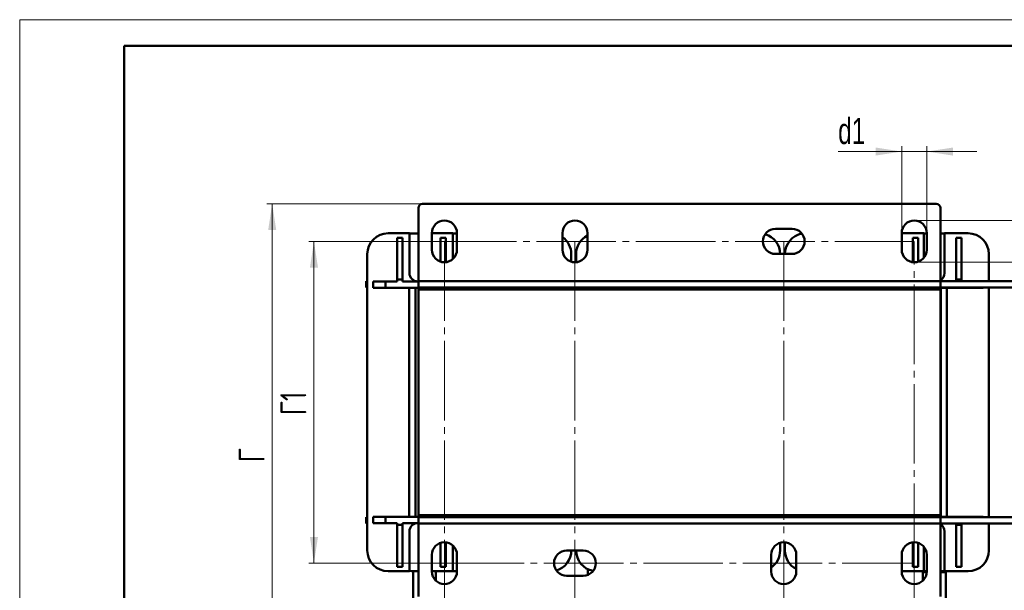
# Model space of a CAD drawing. Header units: millimetres. Extents: x 0 to 743, y 0 to 1050.
# Tile 6 of 7: x 0 to 472, y 777 to 1050. Entities that reach past the tile are written whole.
import ezdxf

# ---------------------------------------------------------------- set-up
doc = ezdxf.new("R2010")
doc.units = ezdxf.units.MM
doc.header["$LTSCALE"] = 2.5
doc.linetypes.add('SLD-Осевая', pattern=[19.05, 15.24, -1.27, 1.27, -1.27])
doc.linetypes.add('SLD-Сплошная', pattern=[0])
doc.styles.add('SLDTEXTSTYLE0', font='TXT', dxfattribs={"width": 0.7})
doc.styles.add('SLDTEXTSTYLE1', font='TXT', dxfattribs={"width": 0.7, "bigfont": 'bigfont'})
doc.dimstyles.new('SLDDIMSTYLE0', dxfattribs={"dimtxt": 12.5, "dimasz": 12.5, "dimexe": 0, "dimexo": 0.0625, "dimgap": 3.125, "dimtad": 2, "dimdec": 1, "dimrnd": 1e-09, "dimzin": 12, "dimdsep": 46, "dimtxsty": 'SLDTEXTSTYLE0', "dimsah": 1, "dimcen": 0.09, "dimadec": 0, "dimazin": 3, "dimtfac": 1, "dimtdec": 3, "dimtofl": 0, "dimtmove": 0, "dimatfit": 3, "dimfxl": 0, "dimfrac": 2, "dimtolj": 1, "dimtzin": 12, "dimarcsym": 0})
doc.dimstyles.new('SLDDIMSTYLE1', dxfattribs={"dimtxt": 12.5, "dimasz": 12.5, "dimexe": 0, "dimexo": 0.0625, "dimgap": 3.125, "dimtad": 2, "dimdec": 1, "dimrnd": 1e-09, "dimzin": 12, "dimdsep": 46, "dimtxsty": 'SLDTEXTSTYLE0', "dimsah": 1, "dimcen": 0.09, "dimadec": 0, "dimazin": 3, "dimtfac": 1, "dimtdec": 3, "dimtmove": 0, "dimatfit": 0, "dimfxl": 0, "dimfrac": 2, "dimtolj": 1, "dimtzin": 12, "dimarcsym": 0})

# ---------------------------------------------------------------- blocks, each defined once
blk = doc.blocks.new('_D_2')
at = {"color": 7, "linetype": 'SLD-Сплошная', "lineweight": 0}
for p, q in [((203.4, 943.89), (138.43, 943.89)), ((140.93, 943.89), (140.93, 789.89)), ((203.4, 789.89), (138.43, 789.89))]:
    blk.add_line(p, q, dxfattribs=at)
at = {"color": 7, "linetype": 'SLD-Сплошная', "lineweight": 18}
for points in [[(140.93, 943.89), (139.01, 931.39), (142.85, 931.39)], [(140.93, 789.89), (142.85, 802.39), (139.01, 802.39)]]:
    blk.add_solid(points, dxfattribs=at)
at = {"color": 7, "linetype": 'SLD-Сплошная', "lineweight": 18, "insert": (124.81, 860.68), "char_height": 12.5, "attachment_point": 1, "rotation": 90, "style": 'SLDTEXTSTYLE1'}
blk.add_mtext('Г1', dxfattribs=at)
blk = doc.blocks.new('_D_3')
at = {"color": 7, "linetype": 'SLD-Сплошная', "lineweight": 0}
for p, q in [((203.43, 789.87), (203.43, 634.1)), ((428.43, 789.87), (428.43, 634.1)), ((203.43, 636.6), (428.43, 636.6))]:
    blk.add_line(p, q, dxfattribs=at)
at = {"color": 7, "linetype": 'SLD-Сплошная', "lineweight": 18}
for points in [[(203.43, 636.6), (215.93, 634.68), (215.93, 638.53)], [(428.43, 636.6), (415.93, 638.53), (415.93, 634.68)]]:
    blk.add_solid(points, dxfattribs=at)
at = {"color": 7, "linetype": 'SLD-Сплошная', "lineweight": 18, "insert": (308.38, 652.72), "char_height": 12.5, "attachment_point": 1, "style": 'SLDTEXTSTYLE1'}
blk.add_mtext('Ш1', dxfattribs=at)
blk = doc.blocks.new('_D_4')
at = {"color": 7, "linetype": 'SLD-Сплошная', "lineweight": 0}
for p, q in [((265.93, 789.87), (265.93, 674.1)), ((365.93, 789.87), (365.93, 674.1)), ((265.93, 676.6), (365.93, 676.6))]:
    blk.add_line(p, q, dxfattribs=at)
at = {"color": 7, "linetype": 'SLD-Сплошная', "lineweight": 18}
for points in [[(265.93, 676.6), (278.43, 674.68), (278.43, 678.53)], [(365.93, 676.6), (353.43, 678.53), (353.43, 674.68)]]:
    blk.add_solid(points, dxfattribs=at)
at = {"color": 7, "linetype": 'SLD-Сплошная', "lineweight": 18, "insert": (307.04, 692.72), "char_height": 12.5, "attachment_point": 1, "style": 'SLDTEXTSTYLE1'}
blk.add_mtext('Ш2', dxfattribs=at)
blk = doc.blocks.new('_D_5')
at = {"color": 7, "linetype": 'SLD-Сплошная', "lineweight": 0}
for p, q in [((645.93, 953.89), (645.93, 984.61)), ((428.45, 953.89), (648.43, 953.89)), ((645.93, 953.89), (645.93, 933.89)), ((428.45, 933.89), (648.43, 933.89)), ((645.93, 933.89), (645.93, 909.85))]:
    blk.add_line(p, q, dxfattribs=at)
at = {"color": 7, "linetype": 'SLD-Сплошная', "lineweight": 18}
for points in [[(645.93, 953.89), (647.85, 966.39), (644.01, 966.39)], [(645.93, 933.89), (644.01, 921.39), (647.85, 921.39)]]:
    blk.add_solid(points, dxfattribs=at)
at = {"color": 7, "linetype": 'SLD-Сплошная', "lineweight": 18, "insert": (629.81, 969.51), "char_height": 12.5, "attachment_point": 1, "rotation": 90, "style": 'SLDTEXTSTYLE0'}
blk.add_mtext('d2', dxfattribs=at)
blk = doc.blocks.new('_D_6')
at = {"color": 7, "linetype": 'SLD-Сплошная', "lineweight": 0}
for p, q in [((192.9, 961.89), (118.43, 961.89)), ((120.93, 721.6), (120.93, 961.89)), ((335.45, 721.6), (118.43, 721.6))]:
    blk.add_line(p, q, dxfattribs=at)
at = {"color": 7, "linetype": 'SLD-Сплошная', "lineweight": 18}
for points in [[(120.93, 961.89), (119.01, 949.39), (122.85, 949.39)], [(120.93, 721.6), (122.85, 734.1), (119.01, 734.1)]]:
    blk.add_solid(points, dxfattribs=at)
at = {"color": 7, "linetype": 'SLD-Сплошная', "lineweight": 18, "insert": (104.81, 838.2), "char_height": 12.5, "attachment_point": 1, "rotation": 90, "style": 'SLDTEXTSTYLE1'}
blk.add_mtext('Г', dxfattribs=at)
blk = doc.blocks.new('_D_7')
at = {"color": 7, "linetype": 'SLD-Сплошная', "lineweight": 0}
for p, q in [((422.43, 986.89), (391.98, 986.89)), ((422.43, 947.92), (422.43, 989.39)), ((422.43, 986.89), (434.43, 986.89)), ((434.43, 947.92), (434.43, 989.39)), ((434.43, 986.89), (458.47, 986.89))]:
    blk.add_line(p, q, dxfattribs=at)
at = {"color": 7, "linetype": 'SLD-Сплошная', "lineweight": 18}
for points in [[(422.43, 986.89), (409.93, 988.81), (409.93, 984.97)], [(434.43, 986.89), (446.93, 984.97), (446.93, 988.81)]]:
    blk.add_solid(points, dxfattribs=at)
at = {"color": 7, "linetype": 'SLD-Сплошная', "lineweight": 18, "insert": (391.98, 1003), "char_height": 12.5, "attachment_point": 1, "style": 'SLDTEXTSTYLE0'}
blk.add_mtext('d1', dxfattribs=at)

msp = doc.modelspace()

# ---------------------------------------------------------------- linework, layer by layer
at = {"color": 7, "linetype": 'SLD-Сплошная', "lineweight": 18}
for q in [(742.5, 1050), (0, 0)]:
    msp.add_line((0, 1050), q, dxfattribs=at)
at = {"color": 7, "linetype": 'SLD-Сплошная', "lineweight": 50}
for p, q in [((50, 1037.5), (50, 12.5)), ((730, 1037.5), (50, 1037.5)), ((50, 1037.5), (50, 12.5)), ((190.93, 959.89), (190.93, 924.89)), ((438.93, 961.89), (192.93, 961.89)), ((440.93, 959.89), (440.93, 924.89)), ((197.43, 939.89), (197.43, 947.89)), ((209.43, 947.89), (209.43, 939.89)), ((259.93, 939.89), (259.93, 947.89)), ((271.93, 947.89), (271.93, 939.89)), ((361.93, 949.89), (369.93, 949.89)), ((422.43, 939.89), (422.43, 947.89)), ((434.43, 947.89), (434.43, 939.89)), ((176.49, 947.79), (186.62, 947.79)), ((180.86, 925.61), (180.86, 945.61)), ((180.86, 945.61), (183.35, 945.61)), ((183.35, 945.61), (183.35, 925.61)), ((186.62, 928.73), (186.62, 947.79)), ((186.62, 947.63), (187.59, 947.73)), ((187.59, 947.73), (190.93, 947.73)), ((197.43, 947.79), (207.5, 947.79)), ((201.56, 934.19), (201.56, 945.61)), ((201.56, 945.61), (204.06, 945.61)), ((204.06, 945.61), (204.06, 933.92)), ((207.5, 935.48), (207.5, 947.79)), ((207.5, 947.73), (209.43, 947.73)), ((422.43, 947.79), (432.98, 947.79)), ((427.8, 933.92), (427.8, 945.61)), ((427.8, 945.61), (430.3, 945.61)), ((430.3, 945.61), (430.3, 934.19)), ((432.98, 935.98), (432.98, 947.79)), ((432.98, 947.73), (434.43, 947.73)), ((440.93, 947.73), (442.88, 947.73)), ((442.88, 947.79), (442.88, 928.73)), ((442.88, 947.79), (454.19, 947.79)), ((448.51, 925.61), (448.51, 945.61)), ((448.51, 945.61), (451, 945.61)), ((451, 945.61), (451, 925.61)), ((166.49, 795.99), (166.49, 937.79)), ((264.19, 937.79), (264.19, 934.15)), ((266.49, 933.92), (266.49, 937.79)), ((369.93, 937.89), (361.93, 937.89)), ((464.19, 937.79), (464.19, 924.89)), ((165.93, 924.89), (165.93, 921.89)), ((165.93, 924.89), (166.49, 924.89)), ((169.23, 921.73), (169.23, 924.71)), ((169.23, 924.71), (175.23, 924.71)), ((175.23, 924.71), (175.23, 921.73)), ((175.23, 924.71), (180.86, 924.71)), ((183.35, 925.61), (180.86, 925.61)), ((180.86, 924.71), (180.86, 925.61)), ((183.35, 925.61), (183.35, 924.71)), ((183.35, 924.71), (190.93, 924.71)), ((187.59, 924.73), (190.93, 924.73)), ((190.93, 924.73), (190.62, 924.73)), ((440.93, 924.89), (190.93, 924.89)), ((190.93, 924.89), (190.93, 921.89)), ((440.93, 921.89), (440.93, 924.89)), ((486.93, 924.89), (440.93, 924.89)), ((448.51, 924.89), (448.51, 925.61)), ((451, 925.61), (448.51, 925.61)), ((451, 925.61), (451, 924.89)), ((165.93, 921.89), (166.49, 921.89)), ((175.23, 921.73), (169.23, 921.73)), ((190.93, 921.73), (175.23, 921.73)), ((186.59, 812.05), (186.59, 921.73)), ((189.59, 812.05), (189.59, 921.73)), ((440.93, 921.89), (190.93, 921.89)), ((190.93, 921.89), (240.93, 921.89)), ((190.93, 920.89), (190.93, 921.89)), ((190.93, 812.89), (190.93, 920.89)), ((440.93, 920.89), (190.93, 920.89)), ((240.93, 920.89), (190.93, 920.89)), ((240.93, 921.89), (240.93, 920.89)), ((255.45, 921.73), (240.93, 921.73)), ((241.09, 921.73), (241.09, 920.89)), ((244.09, 921.73), (244.09, 920.89)), ((255.45, 921.73), (255.45, 921.89)), ((261.45, 921.73), (255.45, 921.73)), ((261.45, 921.89), (261.45, 921.73)), ((264.19, 921.89), (264.19, 920.89)), ((266.49, 920.89), (266.49, 921.89)), ((269.23, 921.73), (269.23, 921.89)), ((275.23, 921.73), (269.23, 921.73)), ((275.23, 921.89), (275.23, 921.73)), ((290.93, 921.73), (275.23, 921.73)), ((286.59, 920.89), (286.59, 921.73)), ((289.59, 920.89), (289.59, 921.73)), ((290.93, 920.89), (290.93, 921.89)), ((290.93, 921.89), (340.93, 921.89)), ((340.93, 920.89), (290.93, 920.89)), ((340.93, 921.89), (340.93, 920.89)), ((355.45, 921.73), (340.93, 921.73)), ((341.09, 921.73), (341.09, 920.89)), ((344.09, 921.73), (344.09, 920.89)), ((355.45, 921.73), (355.45, 921.89)), ((361.45, 921.73), (355.45, 921.73)), ((361.45, 921.89), (361.45, 921.73)), ((364.19, 921.89), (364.19, 920.89)), ((366.49, 920.89), (366.49, 921.89)), ((369.23, 921.73), (369.23, 921.89)), ((375.23, 921.73), (369.23, 921.73)), ((375.23, 921.89), (375.23, 921.73)), ((390.93, 921.73), (375.23, 921.73)), ((386.59, 920.89), (386.59, 921.73)), ((389.59, 920.89), (389.59, 921.73)), ((440.93, 921.89), (390.93, 921.89)), ((390.93, 920.89), (390.93, 921.89)), ((440.93, 920.89), (390.93, 920.89)), ((486.93, 921.89), (440.93, 921.89)), ((440.93, 921.89), (440.93, 920.89)), ((455.45, 921.73), (440.93, 921.73)), ((440.93, 920.89), (440.93, 812.89)), ((441.09, 921.73), (441.09, 812.05)), ((444.09, 921.73), (444.09, 812.05)), ((455.45, 921.73), (455.45, 921.89)), ((461.45, 921.73), (455.45, 921.73)), ((461.45, 921.89), (461.45, 921.73)), ((464.19, 921.89), (464.19, 811.89)), ((165.93, 811.89), (165.93, 808.89)), ((165.93, 811.89), (166.49, 811.89)), ((169.23, 809.07), (169.23, 812.05)), ((169.23, 812.05), (175.23, 812.05)), ((175.23, 809.07), (175.23, 812.05)), ((175.23, 812.05), (190.93, 812.05)), ((440.93, 812.89), (190.93, 812.89)), ((190.93, 811.89), (190.93, 812.89)), ((190.93, 812.89), (240.93, 812.89)), ((190.93, 811.89), (440.93, 811.89)), ((190.93, 811.89), (190.93, 808.89)), ((240.93, 811.89), (190.93, 811.89)), ((240.93, 812.89), (240.93, 811.89)), ((240.93, 812.05), (255.45, 812.05)), ((241.09, 812.89), (241.09, 812.05)), ((244.09, 812.89), (244.09, 812.05)), ((255.45, 811.89), (255.45, 812.05)), ((255.45, 812.05), (261.45, 812.05)), ((261.45, 812.05), (261.45, 811.89)), ((264.19, 812.89), (264.19, 811.89)), ((266.49, 811.89), (266.49, 812.89)), ((269.23, 811.89), (269.23, 812.05)), ((269.23, 812.05), (275.23, 812.05)), ((275.23, 811.89), (275.23, 812.05)), ((275.23, 812.05), (290.93, 812.05)), ((286.59, 812.05), (286.59, 812.89)), ((289.59, 812.05), (289.59, 812.89)), ((290.93, 811.89), (290.93, 812.89)), ((290.93, 812.89), (340.93, 812.89)), ((340.93, 811.89), (290.93, 811.89)), ((340.93, 812.89), (340.93, 811.89)), ((340.93, 812.05), (355.45, 812.05)), ((341.09, 812.89), (341.09, 812.05)), ((344.09, 812.89), (344.09, 812.05)), ((355.45, 811.89), (355.45, 812.05)), ((355.45, 812.05), (361.45, 812.05)), ((361.45, 812.05), (361.45, 811.89)), ((364.19, 812.89), (364.19, 811.89)), ((366.49, 811.89), (366.49, 812.89)), ((369.23, 811.89), (369.23, 812.05)), ((369.23, 812.05), (375.23, 812.05)), ((375.23, 811.89), (375.23, 812.05)), ((375.23, 812.05), (390.93, 812.05)), ((386.59, 812.05), (386.59, 812.89)), ((389.59, 812.05), (389.59, 812.89)), ((390.93, 811.89), (390.93, 812.89)), ((390.93, 812.89), (440.93, 812.89)), ((390.93, 811.89), (440.93, 811.89)), ((440.93, 812.89), (440.93, 811.89)), ((440.93, 812.05), (455.45, 812.05)), ((440.93, 808.89), (440.93, 811.89)), ((440.93, 811.89), (486.93, 811.89)), ((455.45, 811.89), (455.45, 812.05)), ((455.45, 812.05), (461.45, 812.05)), ((461.45, 812.05), (461.45, 811.89)), ((165.93, 808.89), (166.49, 808.89)), ((175.23, 809.07), (169.23, 809.07)), ((180.86, 809.07), (175.23, 809.07)), ((180.86, 809.07), (180.86, 808.18)), ((183.35, 808.18), (180.86, 808.18)), ((180.86, 788.18), (180.86, 808.18)), ((190.93, 809.07), (183.35, 809.07)), ((183.35, 808.18), (183.35, 809.07)), ((183.35, 808.18), (183.35, 788.18)), ((190.93, 809.05), (187.59, 809.05)), ((190.62, 809.05), (190.93, 809.05)), ((190.93, 808.89), (440.93, 808.89)), ((190.93, 773.89), (190.93, 808.89)), ((440.93, 773.89), (440.93, 808.89)), ((440.93, 808.89), (486.93, 808.89)), ((448.51, 808.18), (448.51, 808.89)), ((448.51, 808.18), (451, 808.18)), ((448.51, 788.18), (448.51, 808.18)), ((451, 808.89), (451, 808.18)), ((451, 808.18), (451, 788.18)), ((464.19, 808.89), (464.19, 795.99)), ((186.62, 785.99), (186.62, 805.05)), ((442.88, 805.05), (442.88, 785.99)), ((201.56, 788.18), (201.56, 799.59)), ((204.06, 799.86), (204.06, 788.18)), ((207.5, 785.99), (207.5, 798.3)), ((364.19, 799.63), (364.19, 795.99)), ((366.49, 795.99), (366.49, 799.86)), ((427.8, 788.18), (427.8, 799.86)), ((430.3, 799.59), (430.3, 788.18)), ((432.98, 785.99), (432.98, 797.8)), ((197.43, 785.89), (197.43, 793.89)), ((209.43, 793.89), (209.43, 785.89)), ((261.93, 795.89), (269.93, 795.89)), ((359.93, 785.89), (359.93, 793.89)), ((371.93, 793.89), (371.93, 785.89)), ((422.43, 785.89), (422.43, 793.89)), ((434.43, 793.89), (434.43, 785.89)), ((183.35, 788.18), (180.86, 788.18)), ((204.06, 788.18), (201.56, 788.18)), ((430.3, 788.18), (427.8, 788.18)), ((451, 788.18), (448.51, 788.18)), ((186.62, 785.99), (176.49, 785.99)), ((187.59, 786.05), (186.62, 786.15)), ((190.93, 786.05), (187.59, 786.05)), ((188.37, 786.05), (188.37, 770.64)), ((207.5, 785.99), (197.43, 785.99)), ((199.37, 781.47), (199.37, 785.99)), ((209.43, 786.05), (207.5, 786.05)), ((257.49, 786.55), (257.49, 785.86)), ((269.93, 783.89), (261.93, 783.89)), ((272.06, 784.28), (272.06, 787.02)), ((432.98, 785.99), (422.43, 785.99)), ((432.49, 785.64), (432.49, 785.99)), ((432.49, 781.47), (432.49, 785.64)), ((434.43, 786.05), (432.98, 786.05)), ((442.88, 786.05), (440.93, 786.05)), ((454.19, 785.99), (442.88, 785.99)), ((443.49, 785.99), (443.49, 785.64)), ((443.49, 785.64), (443.49, 770.64))]:
    msp.add_line(p, q, dxfattribs=at)
at = {"color": 7, "linetype": 'SLD-Осевая', "lineweight": 18}
for p, q in [((428.43, 943.89), (203.43, 943.89)), ((203.43, 943.89), (203.43, 789.89)), ((265.93, 943.89), (265.93, 789.89)), ((365.93, 943.89), (365.93, 789.89)), ((428.43, 789.89), (428.43, 943.89)), ((203.43, 789.89), (428.43, 789.89))]:
    msp.add_line(p, q, dxfattribs=at)
at = {"color": 7, "linetype": 'SLD-Сплошная', "lineweight": 50, "flags": 128}
for points in [[(187.39, 924.71), (187.39, 924.71), (187.59, 924.73)], [(187.59, 809.05), (187.39, 809.07), (187.39, 809.07)]]:
    msp.add_lwpolyline(points, dxfattribs=at)
at = {"color": 7, "linetype": 'SLD-Сплошная', "lineweight": 50}
for centre, radius, start, end in [((192.93, 959.89), 2, 90, 180), ((438.93, 959.89), 2, 0, 90), ((203.43, 947.89), 6, 0, 180), ((265.93, 947.89), 6, 0, 180), ((428.43, 947.89), 6, 0, 180), ((361.93, 943.89), 6, 90, 270), ((369.93, 943.89), 6, 270, 90), ((176.49, 937.79), 10, 90, 180), ((254.19, 937.79), 10, 0, 54.9718), ((276.49, 937.79), 10, 117.1306, 180), ((354.19, 937.79), 10, 0, 73.4107), ((376.49, 937.79), 10, 100.7058, 180), ((454.19, 937.79), 10, 0, 90), ((203.43, 939.89), 6, 180, 0), ((265.93, 939.89), 6, 180, 0), ((428.43, 939.89), 6, 180, 0), ((190.62, 928.73), 4, 180, 270), ((438.88, 928.73), 4, 300.8365, 0), ((190.62, 805.05), 4, 90, 180), ((438.88, 805.05), 4, 0, 59.1635), ((203.43, 793.89), 6, 0, 180), ((365.93, 793.89), 6, 0, 180), ((428.43, 793.89), 6, 0, 180), ((176.49, 795.99), 10, 180, 270), ((261.93, 789.89), 6, 90, 270), ((254.19, 795.99), 10, 286.5893, 0), ((276.49, 795.99), 10, 180, 259.2942), ((269.93, 789.89), 6, 270, 90), ((354.19, 795.99), 10, 304.0862, 0), ((376.49, 795.99), 10, 180, 242.8694), ((454.19, 795.99), 10, 270, 0), ((203.43, 785.89), 6, 180, 0), ((365.93, 785.89), 6, 180, 0), ((428.43, 785.89), 6, 180, 0)]:
    msp.add_arc(centre, radius, start, end, dxfattribs=at)
at = {"color": 8, "linetype": 'SLD-Сплошная', "lineweight": 50}
for points, knots in [([(434.38, 785.64), (434.28, 785.64), (433.9, 785.64), (433.39, 785.64), (432.86, 785.64), (432.55, 785.64), (432.51, 785.64), (432.49, 785.64)], [0, 0, 0, 0, 0.083296, 0.343914, 0.583001, 0.800603, 1, 1, 1, 1]), ([(443.49, 785.64), (443.47, 785.64), (443.43, 785.64), (443.12, 785.64), (442.6, 785.64), (441.89, 785.64), (441.26, 785.64), (440.93, 785.64)], [0, 0, 0, 0, 0.165767, 0.346667, 0.54543, 0.762092, 1, 1, 1, 1])]:
    msp.add_open_spline(points, degree=3, knots=knots, dxfattribs=at)

# ---------------------------------------------------------------- dimensions: what is measured, and where the dimension line sits
at = {"color": 7, "linetype": 'SLD-Сплошная', "lineweight": 18}
for base, p1, p2, text, dimstyle, picture, middle in [((434.43, 986.89), (422.43, 947.89), (434.43, 947.89), 'd1', 'SLDDIMSTYLE1', '_D_7', (398.19, 986.89)), ((428.43, 636.6), (203.43, 789.89), (428.43, 789.89), 'Ш1', 'SLDDIMSTYLE0', '_D_3', (315.93, 636.6)), ((365.93, 676.6), (265.93, 789.89), (365.93, 789.89), 'Ш2', 'SLDDIMSTYLE0', '_D_4', (315.93, 676.6))]:
    dim = msp.add_linear_dim(base=base, p1=p1, p2=p2, text=text, dimstyle=dimstyle, dxfattribs=at)
    dim.commit()
    dim.dimension.update_dxf_attribs({"geometry": picture, "text_midpoint": middle, "dimtype": 160})
for base, p1, p2, text, dimstyle, picture, middle in [((645.93, 933.89), (428.43, 953.89), (428.43, 933.89), 'd2', 'SLDDIMSTYLE1', '_D_5', (645.93, 977.06)), ((120.93, 961.89), (335.48, 721.6), (192.93, 961.89), 'Г', 'SLDDIMSTYLE0', '_D_6', (120.93, 841.75)), ((140.93, 789.89), (203.43, 943.89), (203.43, 789.89), 'Г1', 'SLDDIMSTYLE0', '_D_2', (140.93, 866.89))]:
    dim = msp.add_linear_dim(base=base, p1=p1, p2=p2, angle=90, text=text, dimstyle=dimstyle, dxfattribs=at)
    dim.commit()
    dim.dimension.update_dxf_attribs({"geometry": picture, "text_midpoint": middle, "dimtype": 160})

doc.saveas('drawing.dxf')
